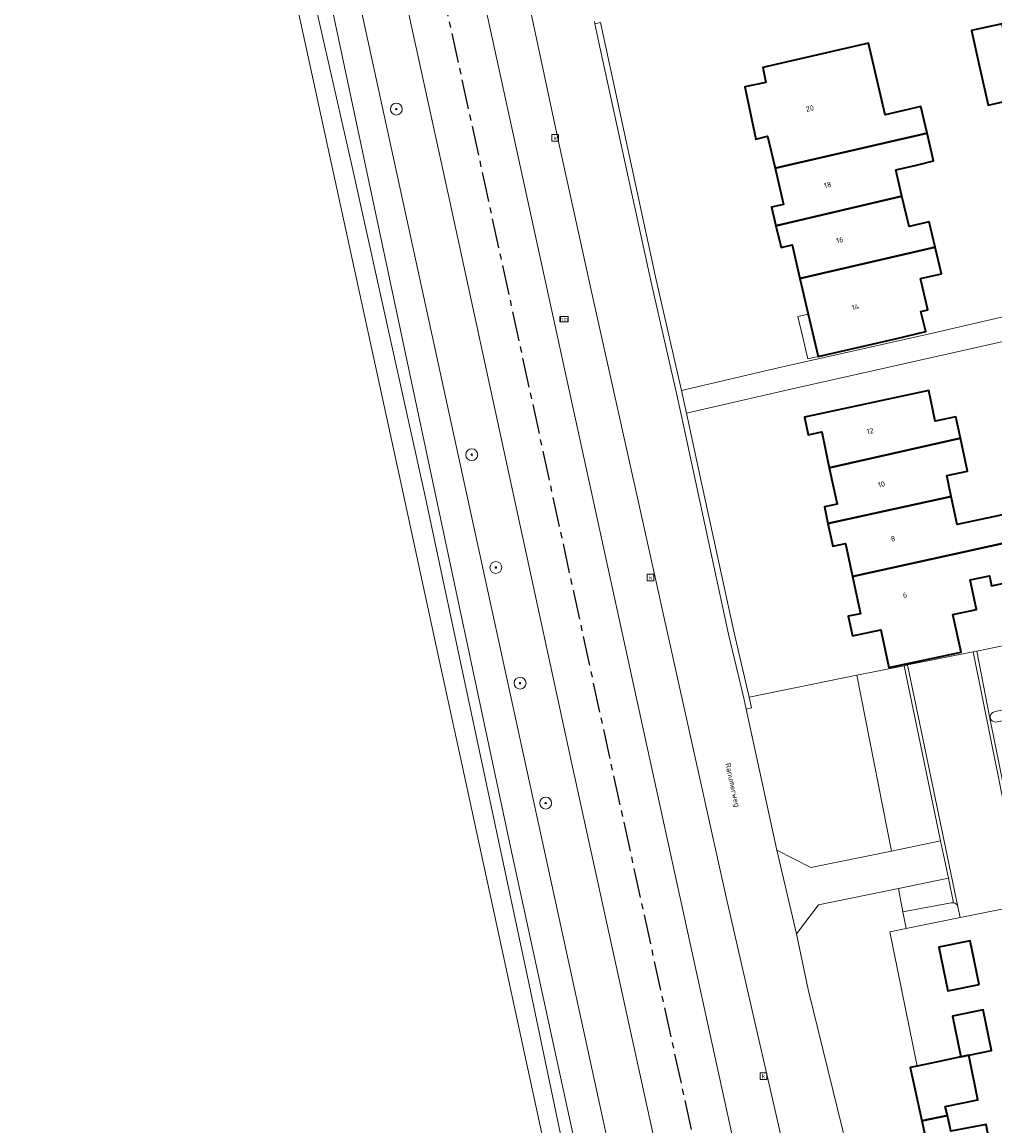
# Model space of a CAD drawing. Header units: metres. Extents: x 229229 to 231729, y 593167 to 595667.
# Tile 108 of 256: x 229836 to 229918, y 595083 to 595176. Entities that reach past the tile are written whole.
import ezdxf
from ezdxf.enums import TextEntityAlignment as Align

# ---------------------------------------------------------------- set-up
doc = ezdxf.new("R2010")
doc.units = ezdxf.units.M
doc.linetypes.add('CENTERX2', pattern=[4, 2.5, -0.5, 0.5, -0.5])
for name, color, linetype, lineweight in [('B-WE-GR-BOOM-S', 90, 'Continuous', 25), ('B-WE-GR-BOUWLAND-GV', 80, 'Continuous', 13), ('B-WE-GR-GROENVOORZIENING-GV', 80, 'Continuous', 18), ('B-WE-OG-BEBOUWING-GV', 7, 'Continuous', 35), ('B-WE-OG-BEBOUWING-T18', 10, 'Continuous', 18), ('B-WE-OG-BEBOUWING_LUIFEL-GV', 7, 'Continuous', 18), ('B-WE-OG-TERREIN_ERF-GV', 7, 'Continuous', 18), ('B-WE-OG-TOPOGRAFIE-T18', 10, 'Continuous', 18), ('B-WE-OG-WATER_SLOOT-GV', 120, 'Continuous', 18), ('B-WE-OG-WEG-GV', 7, 'Continuous', 18), ('B-WE-RI-GWA_KOLK-S', 30, 'Continuous', 25), ('B-WE-VH-VERHARDING_ASFALT-GV', 252, 'Continuous', 18), ('B-WE-VH-VERHARDING_GESLOTEN-GV', 252, 'Continuous', 18), ('B-WE-VH-VERHARDING_OPEN-GV', 252, 'Continuous', 18), ('B-WE-VW-HECTOMETRERING-S', 7, 'Continuous', 25)]:
    doc.layers.add(name, color=color, linetype=linetype, lineweight=lineweight)
doc.layers.add('TOPOT03', color=30, linetype='CENTERX2')
doc.styles.add('NLCS-ISO', font='NLCS-ISO.ttf')
doc.styles.add('NLCS-ISO-M250-T18', font='NLCS-ISO.ttf', dxfattribs={"height": 0.45})

# ---------------------------------------------------------------- blocks, each defined once
blk = doc.blocks.new('SIE-WEG_PAAL_HECTOMETERPAAL-SO')
at = {"color": 0, "linetype": 'ByBlock', "lineweight": 18}
blk.add_lwpolyline([(-1.44375, -0.94375), (1.44375, -0.94375), (1.44375, 0.94375), (-1.44375, 0.94375)], close=True, dxfattribs=at)
at = {"color": 0, "linetype": 'ByBlock', "lineweight": 18, "style": 'NLCS-ISO'}
blk.add_text('hm', height=1.5, dxfattribs=at).set_placement((0, 0), align=Align.MIDDLE_CENTER)
blk = doc.blocks.new('SRI-KOLK-SO')
at = {"color": 0, "linetype": 'ByBlock', "lineweight": 18}
blk.add_lwpolyline([(-1.125, -1.125), (1.125, -1.125), (1.125, 1.125), (-1.125, 1.125)], close=True, dxfattribs=at)
at = {"color": 0, "linetype": 'ByBlock', "lineweight": 18, "style": 'NLCS-ISO'}
blk.add_text('k', height=1.5, dxfattribs=at).set_placement((0, 0), align=Align.MIDDLE_CENTER)
blk = doc.blocks.new('SGR-BOOM_01-SO')
at = {"linetype": 'ByBlock', "lineweight": 18}
h = blk.add_hatch(color=0, dxfattribs=at)
h.dxf.hatch_style = 1
edge = h.paths.add_edge_path()
edge.add_arc((0, 0), 0.25, 0, 360)
at = {"color": 0, "linetype": 'ByBlock', "lineweight": 18}
for radius in [2, 0.25]:
    blk.add_circle((0, 0), radius, dxfattribs=at)

msp = doc.modelspace()

# ---------------------------------------------------------------- linework, layer by layer
at = {"layer": 'B-WE-GR-BOUWLAND-GV'}
msp.add_lwpolyline([(229888.48, 594840.218), (229889.012, 594844.902), (229890.454, 594851.785), (229893.623, 594867.089), (229896.276, 594883.414), (229898.706, 594900.433), (229900.556, 594915.621), (229901.955, 594933.586), (229901.862, 594948.619), (229901.334, 594962.076), (229900.318, 594978.714), (229898.307, 594996.591), (229896.602, 595001.411), (229895.82, 595004.553), (229895.559, 595005.722), (229894.924, 595008.975), (229888.008, 595044.434), (229880.801, 595077.501), (229872.934, 595113.832), (229871.038, 595122.592), (229867.942, 595136.888), (229855.5, 595194.038)], dxfattribs=at)
at = {"layer": 'B-WE-GR-GROENVOORZIENING-GV'}
msp.add_lwpolyline([(229899.468, 595106.55), (229902.334, 595105.097), (229909.114, 595106.471), (229906.193, 595121.285), (229897.136, 595119.44), (229897.333, 595118.539), (229896.874, 595118.439)], close=True, dxfattribs=at)
msp.add_lwpolyline([(229912.744, 595078.868), (229911.675, 595083.763), (229910.698, 595088.239), (229911.287, 595088.363), (229908.977, 595099.668), (229910.346, 595099.945), (229910.083, 595101.356), (229909.716, 595103.32), (229902.98, 595101.937), (229901.116, 595099.51), (229902.108, 595094.806), (229908.337, 595069.448)], dxfattribs=at)
at = {"layer": 'B-WE-OG-BEBOUWING-GV'}
for points in [[(229916.509, 595172.679), (229917.254, 595169.299), (229919.853, 595169.883), (229919.771, 595170.238), (229919.075, 595173.245), (229918.433, 595176.154), (229915.867, 595175.588)], [(229912.119, 595166.946), (229911.598, 595169.182), (229910.148, 595168.844), (229908.593, 595168.482), (229907.182, 595174.537), (229898.29, 595172.465), (229898.545, 595171.221), (229896.781, 595170.859), (229897.686, 595166.449), (229898.684, 595166.682), (229899.311, 595163.99)], [(229899.311, 595163.99), (229900.021, 595160.944), (229899.023, 595160.712), (229899.39, 595159.139), (229909.997, 595161.637), (229909.479, 595163.859), (229911.216, 595164.264), (229912.666, 595164.602), (229912.119, 595166.946)], [(229899.39, 595159.139), (229899.817, 595157.307), (229900.757, 595157.526), (229901.414, 595154.708), (229912.796, 595157.345), (229912.3, 595159.475), (229910.594, 595159.077), (229909.997, 595161.637)], [(229911.567, 595154.691), (229913.32, 595155.099), (229912.796, 595157.345), (229901.414, 595154.708), (229902.112, 595151.713), (229902.943, 595148.147), (229909.468, 595149.621), (229912.001, 595150.226), (229911.595, 595151.925), (229912.18, 595152.061)], [(229914.922, 595141.248), (229914.535, 595143.064), (229912.798, 595142.694), (229912.252, 595145.258), (229901.799, 595143.03), (229902.115, 595141.546), (229903.241, 595141.786), (229903.884, 595138.768)], [(229903.884, 595138.768), (229904.54, 595135.691), (229903.473, 595135.463), (229903.771, 595134.063), (229914.152, 595136.337), (229913.773, 595138.115), (229915.51, 595138.485), (229914.922, 595141.248)], [(229914.152, 595136.337), (229903.771, 595134.063), (229904.176, 595132.165), (229905.238, 595132.391), (229905.832, 595129.6), (229922.399, 595133.248), (229921.9, 595135.515), (229914.655, 595133.978)], [(229914.296, 595126.4), (229916.288, 595126.825), (229915.755, 595129.323), (229917.361, 595129.665), (229917.539, 595128.829), (229925.174, 595130.456), (229925.916, 595134.022), (229922.399, 595133.248), (229905.832, 595129.6), (229906.499, 595126.469), (229905.476, 595126.251), (229905.829, 595124.596), (229908.223, 595125.106), (229908.9, 595121.927), (229914.973, 595123.222)], [(229916.494, 595095.245), (229915.73, 595098.926), (229913.094, 595098.378), (229913.858, 595094.697)], [(229915.628, 595089.279), (229917.541, 595089.683), (229916.836, 595093.1), (229914.253, 595092.567), (229914.961, 595089.138)], [(229915.628, 595089.279), (229914.961, 595089.138), (229912.879, 595088.699), (229911.287, 595088.363), (229910.698, 595088.239), (229911.675, 595083.763), (229913.825, 595084.2), (229913.65, 595084.962), (229916.402, 595085.53)], [(229913.206, 595078.969), (229914.717, 595079.299), (229917.766, 595079.891), (229917.077, 595083.432), (229914.127, 595082.885), (229913.825, 595084.2), (229911.675, 595083.763), (229912.744, 595078.868)]]:
    msp.add_lwpolyline(points, close=True, dxfattribs=at)
at = {"layer": 'B-WE-OG-BEBOUWING_LUIFEL-GV'}
msp.add_lwpolyline([(229902.112, 595151.713), (229901.241, 595151.51), (229901.682, 595149.615), (229902.069, 595147.949), (229902.943, 595148.147)], close=True, dxfattribs=at)
at = {"layer": 'B-WE-OG-TERREIN_ERF-GV'}
for points in [[(229884.114, 595176.349), (229884.153, 595176.16), (229884.613, 595176.257), (229889.306, 595154.602), (229891.437, 595145.279), (229899.564, 595147.185), (229912.565, 595150.11), (229923.719, 595152.673)], [(229919.853, 595169.883), (229917.254, 595169.299), (229916.509, 595172.679), (229915.867, 595175.588), (229918.433, 595176.154)], [(229921.625, 595150.093), (229900.04, 595145.242), (229891.863, 595143.366), (229893.123, 595137.49), (229895.862, 595124.853), (229897.136, 595119.44), (229906.193, 595121.285), (229910.184, 595122.089), (229910.478, 595122.148), (229916.006, 595123.263), (229916.301, 595123.321), (229920.384, 595124.149)], [(229925.174, 595130.456), (229917.539, 595128.829), (229917.361, 595129.665), (229915.755, 595129.323), (229916.288, 595126.825), (229914.296, 595126.4), (229914.973, 595123.222), (229908.9, 595121.927), (229908.223, 595125.106), (229905.829, 595124.596), (229905.476, 595126.251), (229906.499, 595126.469), (229905.832, 595129.6), (229905.238, 595132.391), (229904.176, 595132.165), (229903.771, 595134.063), (229903.473, 595135.463), (229904.54, 595135.691), (229903.884, 595138.768), (229903.241, 595141.786), (229902.115, 595141.546), (229901.799, 595143.03), (229912.252, 595145.258), (229912.798, 595142.694), (229914.535, 595143.064), (229914.922, 595141.248), (229915.51, 595138.485), (229913.773, 595138.115), (229914.152, 595136.337), (229914.655, 595133.978), (229921.9, 595135.515)], [(229938.779, 595082.169), (229939.708, 595084.658), (229943.747, 595097.708), (229946.587, 595107.208), (229930.344, 595103.987), (229924.561, 595102.818), (229914.907, 595100.867), (229910.346, 595099.945), (229908.977, 595099.668), (229911.287, 595088.363), (229912.879, 595088.699), (229914.961, 595089.138), (229914.253, 595092.567), (229916.836, 595093.1), (229917.541, 595089.683), (229915.628, 595089.279), (229916.402, 595085.53), (229913.65, 595084.962), (229913.825, 595084.2), (229914.127, 595082.885), (229917.077, 595083.432), (229917.766, 595079.891)]]:
    msp.add_lwpolyline(points, dxfattribs=at)
for points in [[(229913.32, 595155.099), (229911.567, 595154.691), (229912.18, 595152.061), (229911.595, 595151.925), (229912.001, 595150.226), (229909.468, 595149.621), (229902.943, 595148.147), (229902.112, 595151.713), (229901.414, 595154.708), (229900.757, 595157.526), (229899.817, 595157.307), (229899.39, 595159.139), (229899.023, 595160.712), (229900.021, 595160.944), (229899.311, 595163.99), (229898.684, 595166.682), (229897.686, 595166.449), (229896.781, 595170.859), (229898.545, 595171.221), (229898.29, 595172.465), (229907.182, 595174.537), (229908.593, 595168.482), (229910.148, 595168.844), (229911.598, 595169.182), (229912.119, 595166.946), (229912.666, 595164.602), (229911.216, 595164.264), (229909.479, 595163.859), (229909.997, 595161.637), (229910.594, 595159.077), (229912.3, 595159.475), (229912.796, 595157.345)], [(229916.494, 595095.245), (229913.858, 595094.697), (229913.094, 595098.378), (229915.73, 595098.926)]]:
    msp.add_lwpolyline(points, close=True, dxfattribs=at)
at = {"layer": 'B-WE-OG-WATER_SLOOT-GV'}
for points in [[(229842.142, 595254.057), (229842.159, 595253.982), (229843.26, 595249.035), (229855.5, 595194.038), (229867.942, 595136.888), (229871.038, 595122.592), (229872.934, 595113.832), (229880.801, 595077.501), (229888.008, 595044.434), (229894.924, 595008.975), (229895.559, 595005.722), (229895.82, 595004.553), (229899.317, 595004.813), (229901.551, 595004.979), (229892.897, 595046.805), (229864.513, 595177.093), (229855.256, 595218.475), (229846.702, 595254.956), (229844.673, 595254.556)], [(229843.597, 595253.837), (229843.638, 595254.03), (229844.118, 595254.148), (229844.25, 595254.044), (229848.805, 595235.596), (229859.458, 595189.468), (229869.302, 595143.209), (229877.071, 595106.695), (229890.099, 595046.809), (229898.965, 595006.801), (229898.889, 595006.312), (229898.041, 595006.19), (229897.627, 595006.661), (229891.386, 595035.083), (229887.247, 595053.938), (229878.726, 595094.709), (229869.793, 595136.625), (229863.644, 595164.37), (229856.088, 595197.745), (229850.117, 595225.535), (229845.983, 595244.198)], [(229845.983, 595244.198), (229850.117, 595225.535), (229856.088, 595197.745), (229863.644, 595164.37), (229869.793, 595136.625), (229878.726, 595094.709), (229887.247, 595053.938), (229891.386, 595035.083), (229897.627, 595006.661), (229898.041, 595006.19), (229898.889, 595006.312), (229898.965, 595006.801), (229890.099, 595046.809), (229877.071, 595106.695), (229869.302, 595143.209), (229859.458, 595189.468), (229848.805, 595235.596), (229844.25, 595254.044), (229844.118, 595254.148), (229843.638, 595254.03), (229843.597, 595253.837)]]:
    msp.add_lwpolyline(points, close=True, dxfattribs=at)
at = {"layer": 'B-WE-OG-WEG-GV'}
for points in [[(229866.671, 595215.345), (229888.007, 595117.673), (229888.543, 595115.217), (229899.502, 595065.216), (229908.831, 595022.48), (229909.359, 595019.94), (229911.385, 595010.197), (229912.064, 595006.595), (229912.666, 595003.399), (229913.306, 595000), (229913.539, 594998.765), (229915.222, 594986.896), (229916.573, 594975.348), (229917.367, 594965.947)], [(229896.942, 594831.007), (229900.426, 594849.84), (229904.057, 594871.03), (229906.395, 594885.567), (229908.513, 594900.211), (229909.891, 594911.195), (229910.71, 594920.242), (229910.892, 594922.254), (229911.563, 594933.256), (229911.705, 594944.008), (229911.376, 594956.779), (229910.588, 594967.943), (229909.409, 594979.597), (229907.96, 594991.198), (229906.59, 595000), (229906.328, 595001.681), (229904.225, 595012.781), (229902.987, 595018.632), (229901.847, 595024.023), (229893.248, 595063.541), (229882.195, 595113.816), (229881.659, 595116.292), (229871.794, 595161.839), (229860.432, 595213.813)], [(229864.513, 595177.093), (229892.897, 595046.805), (229901.551, 595004.979), (229899.317, 595004.813), (229895.82, 595004.553), (229896.602, 595001.411), (229899.827, 595001.673), (229902.181, 595001.864), (229902.505, 595000), (229903.075, 594996.722), (229904.84, 594985.538), (229907.234, 594963.383), (229908.482, 594943.528), (229907.724, 594930.54), (229906.177, 594912.976), (229903.649, 594892.665), (229899.518, 594869.639), (229894.658, 594845.367), (229892.11, 594845.157), (229889.012, 594844.902), (229888.48, 594840.218)], [(229930.771, 594958.246), (229920.442, 595000.077), (229911.724, 595034.989), (229908.762, 595045.982), (229908.435, 595045.922), (229908.198, 595046.709), (229907.882, 595047.942), (229903.112, 595066.566), (229902.83, 595067.667), (229903.131, 595067.977), (229895.186, 595102.598), (229887.837, 595135.718), (229883.938, 595153.205), (229881.105, 595166.105), (229878.728, 595177.279)]]:
    msp.add_lwpolyline(points, dxfattribs=at)
at = {"layer": 'B-WE-VH-VERHARDING_ASFALT-GV'}
for points in [[(229917.367, 594965.947), (229916.573, 594975.348), (229915.222, 594986.896), (229913.539, 594998.765), (229913.306, 595000), (229912.666, 595003.399), (229912.064, 595006.595), (229911.385, 595010.197), (229909.359, 595019.94), (229908.831, 595022.48), (229899.502, 595065.216), (229888.543, 595115.217), (229888.007, 595117.673), (229866.671, 595215.345)], [(229860.432, 595213.813), (229871.794, 595161.839), (229881.659, 595116.292), (229882.195, 595113.816), (229893.248, 595063.541), (229901.847, 595024.023), (229902.987, 595018.632), (229904.225, 595012.781), (229906.328, 595001.681), (229906.59, 595000), (229907.96, 594991.198), (229909.409, 594979.597), (229910.588, 594967.943), (229911.376, 594956.779), (229911.705, 594944.008), (229911.563, 594933.256), (229910.892, 594922.254), (229910.71, 594920.242), (229909.891, 594911.195), (229908.513, 594900.211), (229906.395, 594885.567), (229904.057, 594871.03), (229900.426, 594849.84), (229896.942, 594831.007)]]:
    msp.add_lwpolyline(points, dxfattribs=at)
at = {"layer": 'B-WE-VH-VERHARDING_GESLOTEN-GV'}
msp.add_lwpolyline([(229878.728, 595177.279), (229881.105, 595166.105), (229883.938, 595153.205), (229887.837, 595135.718), (229895.186, 595102.598), (229903.131, 595067.977), (229908.337, 595069.448), (229902.108, 595094.806), (229901.116, 595099.51), (229899.468, 595106.55), (229896.874, 595118.439), (229896.676, 595119.346), (229895.404, 595124.75), (229892.664, 595137.392), (229891.407, 595143.252), (229890.984, 595145.153), (229888.847, 595154.499), (229884.481, 595174.596), (229884.153, 595176.16), (229884.114, 595176.349)], dxfattribs=at)
msp.add_lwpolyline([(229893.123, 595137.49), (229891.863, 595143.366), (229891.437, 595145.279), (229889.306, 595154.602), (229884.613, 595176.257), (229884.153, 595176.16), (229884.481, 595174.596), (229888.847, 595154.499), (229890.984, 595145.153), (229891.407, 595143.252), (229892.664, 595137.392), (229895.404, 595124.75), (229896.676, 595119.346), (229896.874, 595118.439), (229897.333, 595118.539), (229897.136, 595119.44), (229895.862, 595124.853)], close=True, dxfattribs=at)
at = {"layer": 'B-WE-VH-VERHARDING_OPEN-GV'}
for points in [[(229921.625, 595150.093), (229925.82, 595151.012), (229926.02, 595151.056), (229925.926, 595151.427), (229927.414, 595151.738), (229924.877, 595152.928), (229923.719, 595152.673), (229912.565, 595150.11), (229899.564, 595147.185), (229891.437, 595145.279), (229891.863, 595143.366), (229900.04, 595145.242)], [(229921.663, 595118.046), (229918.004, 595117.349), (229917.859, 595117.343), (229917.718, 595117.379), (229917.593, 595117.454), (229917.495, 595117.562), (229917.433, 595117.693), (229917.44, 595117.84), (229917.49, 595117.979), (229917.579, 595118.097), (229917.698, 595118.184), (229917.837, 595118.233), (229921.638, 595118.988), (229921.345, 595120.196), (229920.384, 595124.149), (229916.301, 595123.321), (229917.397, 595117.681), (229919.994, 595104.918), (229924.47, 595105.836), (229924.32, 595105.837), (229924.178, 595105.886), (229924.058, 595105.976), (229923.972, 595106.098), (229923.928, 595106.242)], [(229949.582, 595112.925), (229949.379, 595112.459), (229949.118, 595112.024), (229948.804, 595111.624), (229948.442, 595111.268), (229948.037, 595110.961), (229947.597, 595110.708), (229947.128, 595110.513), (229943.734, 595109.789), (229924.47, 595105.836), (229919.994, 595104.918), (229919.7, 595104.859), (229916.006, 595123.263), (229910.478, 595122.148), (229914.718, 595101.774), (229914.907, 595100.867), (229924.561, 595102.818), (229930.344, 595103.987), (229946.587, 595107.208), (229946.84, 595107.219), (229947.094, 595107.213), (229947.347, 595107.191), (229947.597, 595107.153), (229947.845, 595107.099)], [(229916.006, 595123.263), (229919.7, 595104.859), (229919.994, 595104.918), (229917.397, 595117.681), (229916.301, 595123.321)], [(229910.478, 595122.148), (229910.184, 595122.089), (229913.255, 595107.333), (229913.911, 595104.181), (229914.341, 595102.112), (229914.444, 595102.084), (229914.538, 595102.033), (229914.618, 595101.962), (229914.679, 595101.874), (229914.718, 595101.774)], [(229913.255, 595107.333), (229910.184, 595122.089), (229906.193, 595121.285), (229909.114, 595106.471)], [(229901.116, 595099.51), (229902.98, 595101.937), (229909.716, 595103.32), (229913.911, 595104.181), (229913.255, 595107.333), (229909.114, 595106.471), (229902.334, 595105.097), (229899.468, 595106.55)], [(229913.911, 595104.181), (229909.716, 595103.32), (229910.083, 595101.356), (229914.147, 595102.114), (229914.186, 595102.12), (229914.225, 595102.123), (229914.264, 595102.122), (229914.303, 595102.119), (229914.341, 595102.112)], [(229914.718, 595101.774), (229914.679, 595101.874), (229914.618, 595101.962), (229914.538, 595102.033), (229914.444, 595102.084), (229914.341, 595102.112), (229914.303, 595102.119), (229914.264, 595102.122), (229914.225, 595102.123), (229914.186, 595102.12), (229914.147, 595102.114), (229910.083, 595101.356), (229910.346, 595099.945), (229914.907, 595100.867)]]:
    msp.add_lwpolyline(points, close=True, dxfattribs=at)
msp.add_lwpolyline([(229917.837, 595118.233), (229917.698, 595118.184), (229917.579, 595118.097), (229917.49, 595117.979), (229917.44, 595117.84), (229917.433, 595117.693), (229917.495, 595117.562), (229917.593, 595117.454), (229917.718, 595117.379), (229917.859, 595117.343)], dxfattribs=at)
at = {"layer": 'TOPOT03', "flags": 128}
msp.add_lwpolyline([(230588.75, 593473.421), (230581.964, 593477.495), (230576.478, 593480.779), (230568.5, 593485.467), (230562.317, 593489.176), (230555.737, 593493.058), (230549.49, 593496.741), (230542.237, 593501.025), (230534.83, 593505.334), (230528.803, 593508.84), (230522.598, 593512.386), (230513.669, 593517.499), (230507.123, 593521.21), (230498.704, 593525.982), (230490.641, 593530.517), (230485.092, 593533.579), (230479.555, 593536.798), (230471.284, 593541.66), (230464.876, 593545.569), (230460.484, 593548.31), (230450.856, 593554.42), (230442.88, 593559.699), (230435.108, 593565.298), (230428.304, 593570.123), (230421.778, 593574.872), (230417.708, 593577.983), (230414.117, 593580.743), (230410.504, 593583.528), (230406.046, 593587.019), (230398.606, 593593.041), (230393.072, 593597.73), (230389.05, 593600.941), (230381.784, 593607.032), (230378.158, 593610.2), (230372.234, 593615.023), (230368.289, 593618.273), (230362.646, 593622.77), (230358.78, 593625.947), (230355.446, 593628.708), (230351.867, 593631.658), (230347.963, 593634.737), (230342.651, 593639.061), (230337.461, 593643.401), (230333.992, 593646.29), (230328.866, 593650.381), (230305.619, 593669.88), (230299.281, 593675.194), (230292.956, 593680.508), (230288.686, 593684.155), (230281.596, 593690.121), (230274.272, 593696.282), (230269.932, 593699.884), (230264.902, 593704.105), (230260.978, 593707.315), (230256.83, 593710.842), (230252.285, 593714.72), (230247.918, 593718.329), (230243.312, 593722.236), (230236.405, 593727.995), (230228.919, 593734.237), (230224.506, 593737.917), (230218.038, 593743.419), (230213.918, 593747.031), (230209.506, 593750.899), (230203.144, 593756.734), (230200.468, 593759.17), (230196.535, 593762.766), (230191.257, 593767.923), (230185.473, 593773.981), (230183.357, 593776.209), (230179.489, 593780.494), (230177.296, 593783.011), (230173.729, 593787.317), (230170.923, 593790.744), (230169.611, 593792.38), (230167.121, 593795.633), (230163.928, 593800.087), (230160.736, 593804.739), (230157.649, 593809.431), (230154.94, 593813.707), (230153.355, 593816.244), (230151.308, 593819.709), (230148.743, 593824.065), (230146.488, 593828.037), (230144.703, 593831.264), (230141.978, 593836.549), (230139.558, 593841.168), (230137.378, 593845.459), (230134.651, 593851.025), (230130.937, 593858.779), (230126.8, 593867.416), (230123.25, 593875.038), (230119.946, 593882.058), (230116.836, 593888.662), (230113.604, 593895.641), (230110.11, 593903.063), (230107.168, 593909.419), (230105.502, 593913.006), (230102.387, 593919.657), (230098.055, 593929.051), (230096.234, 593932.905), (230093.883, 593937.974), (230090.521, 593945.181), (230088.935, 593948.597), (230086.743, 593953.318), (230084.926, 593957.228), (230081.89, 593963.759), (230078.822, 593970.448), (230076.695, 593975.1), (230074.104, 593980.667), (230069.332, 593990.974), (230065.68, 593998.808), (230060.417, 594010.013), (230056.644, 594018.034), (230050.029, 594032.147), (230047.28, 594038.125), (230043.621, 594045.817), (230039.587, 594054.71), (230037.774, 594058.575), (230032.725, 594069.34), (230029.104, 594077.213), (230026.701, 594082.363), (230025.043, 594085.986), (230023.055, 594090.516), (230020.504, 594096.168), (230015.542, 594107.837), (230014.37, 594110.673), (230012.811, 594114.511), (230010.499, 594120.378), (230008.653, 594125.509), (230005.73, 594133.857), (230004.662, 594136.937), (230002.992, 594141.768), (230002.124, 594144.48), (230000.035, 594151.143), (229998.555, 594155.926), (229996.989, 594161.359), (229993.518, 594173.199), (229988.977, 594188.799), (229984.46, 594204.354), (229982.471, 594211.43), (229981.206, 594215.708), (229977.262, 594229.133), (229972.676, 594244.862), (229966.879, 594264.602), (229965.162, 594270.492), (229963.059, 594277.634), (229961.573, 594282.76), (229959.827, 594288.512), (229957.989, 594294.362), (229953.018, 594309.634), (229951.185, 594315.172), (229949.25, 594321.054), (229947.164, 594327.657), (229944.961, 594335.447), (229942.365, 594344.21), (229940.144, 594351.544), (229938.712, 594356.593), (229936.739, 594363.37), (229935.171, 594368.663), (229933.37, 594374.619), (229932.56, 594377.479), (229931.341, 594381.919), (229930.123, 594386.151), (229928.25, 594392.615), (229927.228, 594396.441), (229926.091, 594401), (229924.842, 594406.161), (229922.59, 594415.455), (229921.124, 594421.466), (229919.799, 594426.61), (229917.939, 594433.532), (229916.938, 594437.224), (229916.137, 594440.029), (229914.704, 594444.762), (229912.882, 594451.146), (229910.154, 594460.89), (229908.41, 594466.862), (229906.888, 594472.001), (229905.76, 594475.879), (229904.663, 594479.721), (229903.87, 594482.578), (229902.835, 594486.179), (229901.128, 594491.919), (229900.076, 594495.689), (229899.001, 594499.372), (229898.037, 594503.08), (229896.864, 594507.517), (229895.731, 594512.469), (229894.506, 594517.859), (229893.556, 594522.46), (229892.971, 594525.6), (229892.206, 594529.959), (229891.601, 594533.493), (229891.163, 594536.037), (229884.621, 594578.262), (229884.177, 594581.224), (229883.14, 594587.971), (229882.268, 594593.557), (229881.732, 594597.051), (229880.734, 594603.534), (229879.814, 594609.601), (229879.333, 594613.012), (229878.351, 594621.016), (229877.505, 594628.307), (229876.949, 594633.383), (229876.579, 594636.742), (229876.302, 594639.558), (229875.952, 594644.84), (229875.851, 594646.636), (229875.678, 594649.674), (229875.577, 594652.263), (229875.51, 594654.868), (229875.468, 594658.825), (229875.493, 594664.765), (229875.542, 594667.758), (229875.788, 594673.644), (229876.226, 594682.005), (229876.821, 594690.216), (229877.382, 594697.338), (229878.075, 594704.673), (229879.402, 594713.197), (229880.398, 594719.727), (229880.85, 594722.805), (229883.784, 594742.752), (229888.024, 594765.948), (229891.82, 594782.807), (229893.515, 594791.213), (229894.008, 594794.329), (229894.875, 594800.16), (229899.118, 594825.063), (229903.536, 594849.025), (229908.229, 594876.206), (229911.439, 594897.367), (229913.29, 594912.416), (229914.303, 594924.137), (229914.88, 594935.062), (229914.941, 594947.374), (229914.652, 594956.989), (229914.068, 594965.666), (229913.359, 594973.759), (229912.485, 594981.736), (229911.911, 594986.482), (229910.755, 594994.79), (229909.833, 595000.611), (229908.847, 595005.977), (229908.165, 595009.587), (229906.22, 595019.064), (229896.375, 595064.378), (229887.402, 595105.255), (229885.371, 595114.51), (229874.899, 595162.656), (229865.414, 595206.057), (229863.552, 595214.579), (229855.54, 595248.733), (229852.218, 595262.898), (229848.95, 595275.196), (229846.021, 595285.304), (229840.347, 595302.891), (229834.518, 595318.981), (229829.715, 595331.137), (229826.529, 595338.475), (229823.21, 595345.921), (229819.534, 595353.643), (229815.715, 595361.164), (229811.713, 595368.727), (229807.607, 595376.356), (229803.553, 595383.45), (229799.383, 595390.632), (229795.008, 595397.639), (229790.482, 595404.6), (229785.956, 595411.562), (229781.277, 595418.482), (229771.471, 595432.026), (229762.174, 595443.874), (229756.018, 595451.269), (229743.066, 595466.389), (229731.578, 595479.189), (229720.407, 595491.538), (229704.52, 595508.552), (229688.357, 595525.887), (229679.753, 595535.103), (229675.915, 595539.254), (229673.382, 595541.88), (229665.201, 595550.677), (229656.659, 595559.641), (229649.528, 595566.518), (229638.224, 595576.909), (229633.696, 595580.883), (229624.091, 595588.859), (229619.905, 595592.542), (229611.132, 595600.257), (229609.242, 595602), (229587.66, 595621.7)], dxfattribs=at)

# ---------------------------------------------------------------- block references
at = {"layer": 'B-WE-GR-BOOM-S', "xscale": 0.25, "yscale": 0.25, "zscale": 0.25}
for p in [(229867.427, 595168.971), (229873.78, 595139.859), (229875.807, 595130.358), (229877.848, 595120.618), (229880.005, 595110.515)]:
    msp.add_blockref('SGR-BOOM_01-SO', p, dxfattribs=at)
at = {"layer": 'B-WE-RI-GWA_KOLK-S', "xscale": 0.25, "yscale": 0.25, "zscale": 0.25}
for p in [(229880.803, 595166.544), (229888.831, 595129.514), (229898.331, 595087.52)]:
    msp.add_blockref('SRI-KOLK-SO', p, dxfattribs=at)
at = {"layer": 'B-WE-VW-HECTOMETRERING-S', "xscale": 0.25, "yscale": 0.25, "zscale": 0.25}
msp.add_blockref('SIE-WEG_PAAL_HECTOMETERPAAL-SO', (229881.546, 595151.28), dxfattribs=at)

# ---------------------------------------------------------------- texts
at = {"layer": 'B-WE-OG-BEBOUWING-T18', "style": 'NLCS-ISO-M250-T18'}
for s, rotation, p in [('20', 13.1, (229902.244, 595169.03)), ('18', 13.1, (229903.745, 595162.59)), ('16', 13.1, (229904.767, 595157.942)), ('14', 13.1, (229906.081, 595152.304)), ('12', 12, (229907.317, 595141.852)), ('10', 12.6, (229908.273, 595137.366)), ('8', 11.9, (229909.245, 595132.78)), ('6', 12.4, (229910.254, 595128.04))]:
    msp.add_text(s, height=0.45, rotation=rotation, dxfattribs=at).set_placement(p, align=Align.MIDDLE)
at = {"layer": 'B-WE-OG-TOPOGRAFIE-T18', "style": 'NLCS-ISO-M250-T18'}
msp.add_text('Ranumerweg', height=0.45, rotation=282.4, dxfattribs=at).set_placement((229895.686, 595112.022), align=Align.MIDDLE)

doc.saveas('drawing.dxf')
